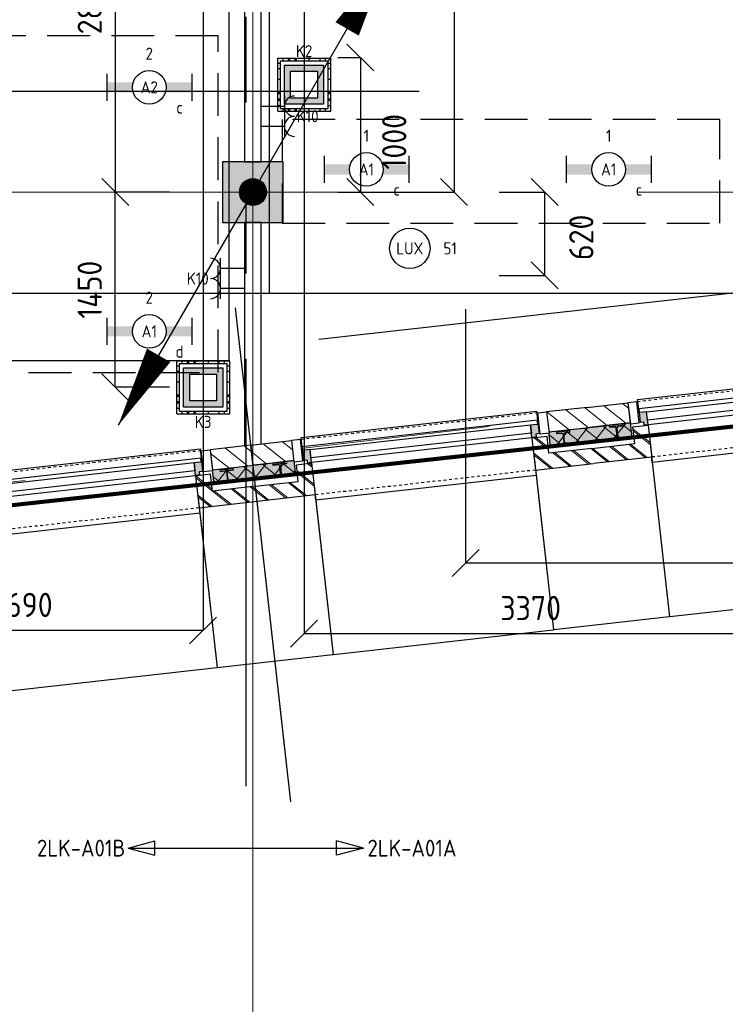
# Model space of a CAD drawing. Header units: millimetres. Extents: x -38032 to 104346, y -31182 to 78566.
# Tile 18 of 213: x 11377 to 16620, y -2533 to 4781. Entities that reach past the tile are written whole.
import ezdxf
from ezdxf.enums import TextEntityAlignment as Align

# ---------------------------------------------------------------- set-up
doc = ezdxf.new("R2010")
doc.units = ezdxf.units.MM
doc.header["$LTSCALE"] = 100
doc.set_wipeout_variables(frame=1)
doc.header["$PDMODE"] = 1
for name, pattern in [('HIDDEN2', [4.7625, 3.175, -1.5875]), ('PHANTOM', [63.5, 31.75, -6.35, 6.35, -6.35, 6.35, -6.35]), ('STYLE_01', [0.41664, 0.20828, -0.20836]), ('STYLE_11', [5, 3.888855, -0.416718, 0.277786, -0.416641])]:
    doc.linetypes.add(name, pattern=pattern)
for name, color, linetype in [('AL$1A---_ALGEMEEN', 8, 'Continuous'), ('AL------_MAATVOERING', 2, 'Continuous'), ('AM$1A---_ARCERING', 8, 'Continuous'), ('BOUWKUNDIG', 8, 'Continuous'), ('EB6511--_ATTRIB', 2, 'Continuous'), ('EL6121--', 3, 'Continuous'), ('EL6212--_S', 4, 'Continuous'), ('EL6222--', 3, 'Continuous'), ('EL6311--', 3, 'Continuous'), ('EL6311--_meetgegevens LUX-waarden', 3, 'Continuous'), ('Kastenscheiding', 4, 'PHANTOM'), ('LICHT_TEXT018', 1, 'Continuous'), ('versterkte strook', 7, 'Continuous'), ('Vloerdoos', 3, 'Continuous'), ('Vloerdoos (OUD)', 3, 'Continuous')]:
    doc.layers.add(name, color=color, linetype=linetype)
doc.layers.add('stramien', color=1, linetype='Continuous', lineweight=9)
doc.layers.get('Vloerdoos').off()
doc.styles.add('Arial', font='ARIAL.TTF')
doc.styles.add('BURO-018', font='iso.shx', dxfattribs={"height": 90})
doc.styles.add('BURO-035', font='ISO.shx', dxfattribs={"height": 175})
doc.styles.get("Standard").update_dxf_attribs({"font": 'iso.shx'})
doc.dimstyles.new('STABICAD', dxfattribs={"dimscale": 100, "dimtxt": 1.8, "dimasz": 2, "dimexe": 0, "dimexo": 2.5, "dimgap": 1.5, "dimtad": 0, "dimdec": 0, "dimrnd": 10, "dimzin": 0, "dimdsep": 46, "dimtxsty": 'Standard', "dimblk1": 'OBLIQUE', "dimblk2": 'OBLIQUE', "dimsah": 1, "dimcen": -3, "dimadec": 0, "dimazin": 0, "dimtfac": 1, "dimtdec": 0, "dimtofl": 0, "dimtmove": 2, "dimatfit": 3, "dimfxl": 0, "dimtvp": 1.055556, "dimtolj": 1, "dimtzin": 0, "dimarcsym": 0})
doc.dimstyles.new('VyA', dxfattribs={"dimtxt": 2.272868, "dimasz": 2.120801, "dimexe": 1.5, "dimexo": 1.59, "dimgap": 0.5, "dimtad": 1, "dimdec": 0, "dimzin": 11, "dimtxsty": 'Arial', "dimblk": 'VW_SLASH', "dimcen": 0, "dimdle": 1, "dimazin": 0, "dimtfac": 0.8, "dimtdec": 0, "dimtix": 1, "dimtmove": 0, "dimatfit": 0, "dimldrblk": 'VW_FILLEDARROW', "dimfxl": 0, "dimfrac": 2, "dimtolj": 1, "dimtzin": 11, "dimarcsym": 0})
pattern_1 = [(135, (0, 0), (70.7107, 70.7107), []), (45, (299.34, -299.34), (70.7107, -70.7107), [])]
pattern_2 = [(45, (0, 0), (70.7107, -70.7107), []), (45, (7.07, -7.07), (70.7107, -70.7107), [])]
pattern_3 = [(45, (0, 0), (70.7107, -70.7107), [])]

# ---------------------------------------------------------------- blocks, each defined once
blk = doc.blocks.new('VLOERDOOS')
at = {"layer": 'Vloerdoos (OUD)'}
for p, q in [((0, 395), (395, 395)), ((0, 395), (0, 0)), ((20, 375), (20, 20)), ((20, 375), (375, 375)), ((40, 375), (40, 395)), ((80, 375), (80, 395)), ((90, 375), (90, 395)), ((130, 375), (130, 395)), ((140, 375), (140, 395)), ((235, 375), (235, 395)), ((315, 375), (315, 395)), ((355, 375), (355, 395)), ((375, 375), (375, 20)), ((395, 395), (395, 0)), ((0, 355), (20, 355)), ((0, 315), (20, 315)), ((0, 305), (20, 305)), ((375, 355), (395, 355)), ((375, 315), (395, 315)), ((375, 305), (395, 305)), ((0, 265), (20, 265)), ((0, 255), (20, 255)), ((375, 265), (395, 265)), ((375, 255), (395, 255)), ((0, 160), (20, 160)), ((375, 160), (395, 160)), ((0, 80), (20, 80)), ((375, 80), (395, 80)), ((0, 40), (20, 40)), ((0, 0), (395, 0)), ((20, 20), (375, 20)), ((40, 0), (40, 20)), ((80, 0), (80, 20)), ((90, 0), (90, 20)), ((130, 0), (130, 20)), ((140, 0), (140, 20)), ((235, 0), (235, 20)), ((315, 0), (315, 20)), ((355, 0), (355, 20)), ((375, 40), (395, 40))]:
    blk.add_line(p, q, dxfattribs=at)
blk = doc.blocks.new('_Oblique')
at = {"color": 0, "linetype": 'ByBlock', "lineweight": -2}
blk.add_line((-0.5, -0.5), (0.5, 0.5), dxfattribs=at)
blk = doc.blocks.new('*D154')
at = {"layer": 'AL------_MAATVOERING', "color": 0, "lineweight": -2}
for p, q in [((14690, 2631.8), (14690, 745.8)), ((20607.6, 1948.4), (20607.6, 745.8)), ((14690, 745.8), (20607.6, 745.8))]:
    blk.add_line(p, q, dxfattribs=at)
at = {"layer": 'Defpoints', "color": 0}
for p in [(14690, 2881.8), (20607.6, 2198.4), (20607.6, 745.8)]:
    blk.add_point(p, dxfattribs=at)
at = {"layer": 'AL------_MAATVOERING', "color": 0, "lineweight": -2, "xscale": 200, "yscale": 200, "zscale": 200, "rotation": 180}
blk.add_blockref('_Oblique', (14690, 745.8), dxfattribs=at)
at = {"layer": 'AL------_MAATVOERING', "color": 0, "lineweight": -2, "xscale": 200, "yscale": 200, "zscale": 200}
blk.add_blockref('_Oblique', (20607.6, 745.8), dxfattribs=at)
at = {"layer": 'AL------_MAATVOERING', "color": 0, "insert": (17648.8, 935.8), "char_height": 180, "attachment_point": 5}
blk.add_mtext('\\A1;5920', dxfattribs=at)
blk = doc.blocks.new('*D155')
at = {"layer": 'AL------_MAATVOERING', "color": 0, "lineweight": -2}
for p, q in [((13490, 9998.4), (13490, 220.4)), ((16857.6, 9998.4), (16857.6, 220.4)), ((13490, 220.4), (16857.6, 220.4))]:
    blk.add_line(p, q, dxfattribs=at)
at = {"layer": 'Defpoints', "color": 0}
for p in [(13490, 10248.4), (16857.6, 10248.4), (16857.6, 220.4)]:
    blk.add_point(p, dxfattribs=at)
at = {"layer": 'AL------_MAATVOERING', "color": 0, "lineweight": -2, "xscale": 200, "yscale": 200, "zscale": 200, "rotation": 180}
blk.add_blockref('_Oblique', (13490, 220.4), dxfattribs=at)
at = {"layer": 'AL------_MAATVOERING', "color": 0, "lineweight": -2, "xscale": 200, "yscale": 200, "zscale": 200}
blk.add_blockref('_Oblique', (16857.6, 220.4), dxfattribs=at)
at = {"layer": 'AL------_MAATVOERING', "color": 0, "insert": (15173.8, 410.4), "char_height": 180, "attachment_point": 5}
blk.add_mtext('\\A1;3370', dxfattribs=at)
blk = doc.blocks.new('*D156')
at = {"layer": 'AL------_MAATVOERING', "color": 0, "lineweight": -2}
for p, q in [((10047.6, 16248.4), (10047.6, 243.8)), ((12740, 16248.4), (12740, 243.8)), ((12740, 243.8), (10047.6, 243.8))]:
    blk.add_line(p, q, dxfattribs=at)
at = {"layer": 'Defpoints', "color": 0}
for p in [(10047.6, 16498.4), (12740, 16498.4), (10047.6, 243.8)]:
    blk.add_point(p, dxfattribs=at)
at = {"layer": 'AL------_MAATVOERING', "color": 0, "lineweight": -2, "xscale": 200, "yscale": 200, "zscale": 200, "rotation": 180}
blk.add_blockref('_Oblique', (10047.6, 243.8), dxfattribs=at)
at = {"layer": 'AL------_MAATVOERING', "color": 0, "lineweight": -2, "xscale": 200, "yscale": 200, "zscale": 200}
blk.add_blockref('_Oblique', (12740, 243.8), dxfattribs=at)
at = {"layer": 'AL------_MAATVOERING', "color": 0, "insert": (11393.8, 433.8), "char_height": 180, "attachment_point": 5}
blk.add_mtext('\\A1;2690', dxfattribs=at)
blk = doc.blocks.new('*D158')
at = {"layer": 'AL------_MAATVOERING', "color": 0, "lineweight": -2}
for p, q in [((14940, 3500), (15278.4, 3500)), ((15278.4, 2881.8), (15278.4, 3500)), ((14940, 2881.8), (15278.4, 2881.8))]:
    blk.add_line(p, q, dxfattribs=at)
at = {"layer": 'Defpoints', "color": 0}
for p in [(14690, 3500), (15278.4, 3500), (14690, 2881.8)]:
    blk.add_point(p, dxfattribs=at)
at = {"layer": 'AL------_MAATVOERING', "color": 0, "lineweight": -2, "xscale": 200, "yscale": 200, "zscale": 200}
for p, rotation in [((15278.4, 3500), 90), ((15278.4, 2881.8), 270)]:
    blk.add_blockref('_Oblique', p, dxfattribs=dict(at, rotation=rotation))
at = {"layer": 'AL------_MAATVOERING', "color": 0, "insert": (15550.2, 3164), "char_height": 180, "attachment_point": 5, "rotation": 90}
blk.add_mtext('\\A1;620', dxfattribs=at)
blk = doc.blocks.new('*D162')
at = {"layer": 'AL------_MAATVOERING', "color": 0, "lineweight": -2}
for p, q in [((13740, 7648.4), (14604.5, 7648.4)), ((14604.5, 7648.4), (14604.5, 3500)), ((13740, 3500), (14604.5, 3500))]:
    blk.add_line(p, q, dxfattribs=at)
at = {"layer": 'Defpoints', "color": 0}
for p in [(13490, 7648.4), (13490, 3500), (14604.5, 3500)]:
    blk.add_point(p, dxfattribs=at)
at = {"layer": 'AL------_MAATVOERING', "color": 0, "lineweight": -2, "xscale": 200, "yscale": 200, "zscale": 200}
for p, rotation in [((14604.5, 7648.4), 90), ((14604.5, 3500), 270)]:
    blk.add_blockref('_Oblique', p, dxfattribs=dict(at, rotation=rotation))
at = {"layer": 'AL------_MAATVOERING', "color": 0, "insert": (14414.5, 5574.2), "char_height": 180, "attachment_point": 5, "rotation": 90}
blk.add_mtext('\\A1;4150', dxfattribs=at)
blk = doc.blocks.new('*D163')
at = {"layer": 'AL------_MAATVOERING', "color": 0, "lineweight": -2}
for p, q in [((13740, 4500.1), (13908.8, 4500.1)), ((13908.8, 4500.1), (13908.8, 3500)), ((13740, 3500), (13908.8, 3500))]:
    blk.add_line(p, q, dxfattribs=at)
at = {"layer": 'Defpoints', "color": 0}
for p in [(13490, 4500.1), (13490, 3500), (13908.8, 3500)]:
    blk.add_point(p, dxfattribs=at)
at = {"layer": 'AL------_MAATVOERING', "color": 0, "lineweight": -2, "xscale": 200, "yscale": 200, "zscale": 200}
for p, rotation in [((13908.8, 4500.1), 90), ((13908.8, 3500), 270)]:
    blk.add_blockref('_Oblique', p, dxfattribs=dict(at, rotation=rotation))
at = {"layer": 'AL------_MAATVOERING', "color": 0, "insert": (14160.1, 3874.2), "char_height": 180, "attachment_point": 5, "rotation": 90}
blk.add_mtext('\\A1;1000', dxfattribs=at)
blk = doc.blocks.new('*D171')
at = {"layer": 'AL------_MAATVOERING', "color": 0, "lineweight": -2}
for p, q in [((12490, 3500), (12087.7, 3500)), ((12087.7, 2050.6), (12087.7, 3500)), ((12490, 2050.6), (12087.7, 2050.6))]:
    blk.add_line(p, q, dxfattribs=at)
at = {"layer": 'Defpoints', "color": 0}
for p in [(12087.7, 3500), (12740, 3500), (12740, 2050.6)]:
    blk.add_point(p, dxfattribs=at)
at = {"layer": 'AL------_MAATVOERING', "color": 0, "lineweight": -2, "xscale": 200, "yscale": 200, "zscale": 200}
for p, rotation in [((12087.7, 3500), 90), ((12087.7, 2050.6), 270)]:
    blk.add_blockref('_Oblique', p, dxfattribs=dict(at, rotation=rotation))
at = {"layer": 'AL------_MAATVOERING', "color": 0, "insert": (11897.7, 2775.3), "char_height": 180, "attachment_point": 5, "rotation": 90}
blk.add_mtext('\\A1;1450', dxfattribs=at)
blk = doc.blocks.new('*D172')
at = {"layer": 'AL------_MAATVOERING', "color": 0, "lineweight": -2}
for p, q in [((12490, 6298.4), (12087.7, 6298.4)), ((12087.7, 6298.4), (12087.7, 3500)), ((12490, 3500), (12087.7, 3500))]:
    blk.add_line(p, q, dxfattribs=at)
at = {"layer": 'Defpoints', "color": 0}
for p in [(12740, 6298.4), (12087.7, 3500), (12740, 3500)]:
    blk.add_point(p, dxfattribs=at)
at = {"layer": 'AL------_MAATVOERING', "color": 0, "lineweight": -2, "xscale": 200, "yscale": 200, "zscale": 200}
for p, rotation in [((12087.7, 6298.4), 90), ((12087.7, 3500), 270)]:
    blk.add_blockref('_Oblique', p, dxfattribs=dict(at, rotation=rotation))
at = {"layer": 'AL------_MAATVOERING', "color": 0, "insert": (11897.7, 4899.2), "char_height": 180, "attachment_point": 5, "rotation": 90}
blk.add_mtext('\\A1;2800', dxfattribs=at)
blk = doc.blocks.new('1115B6630')
at = {"color": 0}
for p, q in [((-6.3, 2), (-6.3, -2)), ((6.3, 2), (6.3, -2))]:
    blk.add_line(p, q, dxfattribs=at)
at = {"color": 0, "linetype": 'Continuous'}
blk.add_circle((0, 0), 2.5, dxfattribs=at)
at = {"color": 0}
for points in [[(-2.5, 0.75), (-6.3, 0.75), (-2.5, -0.75), (-6.3, -0.75)], [(2.5, 0.75), (6.3, 0.75), (2.5, -0.75), (6.3, -0.75)]]:
    blk.add_solid(points, dxfattribs=at)
at = {"color": 0, "linetype": 'Continuous', "style": 'BURO-018'}
for tag, p in [('E_GKAST', (0, 8)), ('E_GROEP', (0, 5)), ('E_SGROEP', (4.5, 5)), ('E_ARMCODE', (0, 0)), ('E_SLET', (4.5, -3))]:
    blk.add_attdef(tag, text='', height=1.8, dxfattribs=at).set_placement(p, align=Align.MIDDLE)
blk = doc.blocks.new('E00414')
at = {"color": 0, "linetype": 'Continuous'}
for p, q in [((-2.9, -2.9), (-2.9, 2.9)), ((-2.9, 2.9), (2.9, 2.9)), ((-2, 2), (2, 2)), ((-2, -2), (-2, 2)), ((2, 2), (2, -2)), ((2.9, 2.9), (2.9, -2.9)), ((2.9, -2.9), (-2.9, -2.9)), ((2, -2), (-2, -2))]:
    blk.add_line(p, q, dxfattribs=at)
at = {"color": 0}
for points in [[(-2.9, 2.9), (2.9, 2.9), (-2, 2), (2, 2)], [(-2, -2), (-2.9, -2.9), (-2, 2), (-2.9, 2.9)], [(2, 2), (2.9, 2.9), (2, -2), (2.9, -2.9)], [(2, -2), (2.9, -2.9), (-2, -2), (-2.9, -2.9)]]:
    blk.add_solid(points, dxfattribs=at)
at = {"color": 0, "linetype": 'Continuous', "style": 'BURO-018'}
for tag, p in [('E_GKAST', (0, 8)), ('E_GROEP', (0, 5)), ('E_SGROEP', (4.5, 5))]:
    blk.add_attdef(tag, text='', height=1.8, dxfattribs=at).set_placement(p, align=Align.MIDDLE)
at = {"color": 0, "linetype": 'Continuous', "style": 'BURO-018', "flags": 1}
for tag, p in [('E_VERMCODE', (13, 5)), ('E_MATCODE', (0, 0))]:
    blk.add_attdef(tag, text='', height=1.8, dxfattribs=at).set_placement(p, align=Align.MIDDLE)
blk = doc.blocks.new('E00126')
at = {"color": 0, "linetype": 'Continuous'}
for p, q in [((-3, 4.5), (3, 4.5)), ((-1.5, 1), (-1.5, 4.5)), ((1.5, 1), (1.5, 4.5))]:
    blk.add_line(p, q, dxfattribs=at)
for centre in [(-1.5, 6), (1.5, 6)]:
    blk.add_arc(centre, 1.5, 180, 0, dxfattribs=at)
at = {"color": 0, "linetype": 'Continuous', "style": 'BURO-018'}
for tag, p in [('E_GKAST', (0, 11.5)), ('E_GROEP', (0, 8.5)), ('E_SGROEP', (4.5, 8.5))]:
    blk.add_attdef(tag, text='', height=1.8, dxfattribs=at).set_placement(p, align=Align.MIDDLE)
at = {"color": 0, "linetype": 'Continuous', "style": 'BURO-018', "flags": 1}
for tag, p in [('E_VERMCODE', (13, 8.5)), ('E_MATCODE', (0, 0))]:
    blk.add_attdef(tag, text='', height=1.8, dxfattribs=at).set_placement(p, align=Align.MIDDLE)
blk = doc.blocks.new('E00160')
at = {"color": 0, "linetype": 'Continuous'}
for p, q in [((-17.5, 0), (-13.5, 1.07)), ((-17.5, 0), (17.5, 0)), ((-17.5, 0), (-13.5, -1.07)), ((-13.5, -1.07), (-13.5, 1.07)), ((17.5, 0), (13.5, 1.07)), ((13.5, -1.07), (13.5, 1.07)), ((17.5, 0), (13.5, -1.07))]:
    blk.add_line(p, q, dxfattribs=at)
at = {"color": 0, "linetype": 'Continuous', "style": 'BURO-035'}
for tag, p in [('E_TEXT2', (-22.5, 0)), ('E_TEXT1', (22.5, 0))]:
    blk.add_attdef(tag, text='', height=3.5, dxfattribs=at).set_placement(p, align=Align.MIDDLE)
blk = doc.blocks.new('E00170')
at = {"color": 0, "linetype": 'Continuous'}
for q in [(5, 8.66), (-5, -8.66)]:
    blk.add_line((0, 0), q, dxfattribs=at)
for points in [[(5, 8.66, 0, 1, 0), (3.5, 6.062, 1, 1, 0)], [(-5, -8.66, 0, 1, 0), (-3.5, -6.062, 1, 1, 0)]]:
    blk.add_lwpolyline(points, format="xyseb", dxfattribs=at)
at = {"color": 0, "const_width": 0.5}
blk.add_lwpolyline([(-0.25, 0, 1), (0.25, 0, 1)], format="xyb", close=True, dxfattribs=at)
at = {"color": 0, "linetype": 'Continuous'}
blk.add_circle((0, 0), 0.5, dxfattribs=at)
blk = doc.blocks.new('HEA 100')
at = {"layer": 'AM$1A---_ARCERING', "linetype": 'Continuous', "lineweight": 0}
h = blk.add_hatch(color=256, dxfattribs=at)
edge = h.paths.add_edge_path()
edge.add_arc((14.5, -28), 12, 180, 270)
edge.add_line((14.5, -40), (50, -40))
edge.add_line((50, -40), (50, -48))
edge.add_line((50, -48), (-50, -48))
edge.add_line((-50, -48), (-50, -40))
edge.add_line((-50, -40), (-14.5, -40))
edge.add_arc((-14.5, -28), 12, 270, 360)
edge.add_line((-2.5, -28), (-2.5, 28))
edge.add_arc((-14.5, 28), 12, 0, 90)
edge.add_line((-14.5, 40), (-50, 40))
edge.add_line((-50, 40), (-50, 48))
edge.add_line((-50, 48), (50, 48))
edge.add_line((50, 48), (50, 40))
edge.add_line((50, 40), (14.5, 40))
edge.add_arc((14.5, 28), 12, 90, 180)
edge.add_line((2.5, 28), (2.5, -28))
at = {"layer": 'AL$1A---_ALGEMEEN', "color": 0, "flags": 128}
blk.add_lwpolyline([(2.5, -28, 0.414214), (14.5, -40), (50, -40), (50, -48), (-50, -48), (-50, -40), (-14.5, -40, 0.414214), (-2.5, -28), (-2.5, 28, 0.414214), (-14.5, 40), (-50, 40), (-50, 48), (50, 48), (50, 40), (14.5, 40, 0.414214), (2.5, 28)], format="xyb", close=True, dxfattribs=at)
blk = doc.blocks.new('zijdetail kozijn 2kops')
at = {"color": 0}
blk.add_wipeout([(-63, 420), (-130, 420), (-130, 262), (-63, 262)], dxfattribs=at).dxf.layer = 'AL$1A---_ALGEMEEN'
at = {"layer": 'AM$1A---_ARCERING', "linetype": 'Continuous', "lineweight": 0}
blk.add_hatch(color=256, dxfattribs=at).paths.add_polyline_path([(-54.2, 338), (-54.2, 366), (-56, 366), (-56, 266), (-31, 266), (-31, 243), (0, 243), (0, 338), (-22, 338)])
at = {"layer": 'AL$1A---_ALGEMEEN', "color": 0}
for points in [[(-63, 420), (-130, 420), (-130, 262), (-63, 262)], [(-54.2, 338), (-54.2, 366), (-56, 366), (-56, 266), (-31, 266), (-31, 243), (0, 243), (0, 338), (-22, 338)]]:
    blk.add_lwpolyline(points, close=True, dxfattribs=at)
blk = doc.blocks.new('31x_alu-2e-mk106b1-p')
at = {"layer": 'AM$1A---_ARCERING', "linetype": 'Continuous', "lineweight": 0}
for points in [[(-270, 2082), (-160, 2082), (-160, 1778), (-270, 1778)], [(-270, -130), (-160, -130), (-160, -434), (-270, -434)]]:
    blk.add_hatch(color=256, dxfattribs=at).paths.add_polyline_path(points)
at = {"layer": 'AM$1A---_ARCERING', "linetype": 'Continuous', "lineweight": 5}
h = blk.add_hatch(dxfattribs=at)
h.set_pattern_fill('ISOLATIE', color=256, style=0, pattern_type=2)
h.set_pattern_definition(pattern_1)
h.paths.add_polyline_path([(-270, 2082), (-160, 2082), (-160, 1778), (-270, 1778)])
h = blk.add_hatch(dxfattribs=at)
h.set_pattern_fill('ISOLATIE', color=256, style=0, pattern_type=2)
h.set_pattern_definition(pattern_1)
h.paths.add_polyline_path([(-270, -130), (-160, -130), (-160, -434), (-270, -434)])
at = {"layer": 'AL$1A---_ALGEMEEN', "color": 0, "linetype": 'STYLE_01'}
for p, q in [((-420, 1711), (-420, -63)), ((0, 1648), (0, 0))]:
    blk.add_line(p, q, dxfattribs=at)
at = {"layer": 'AL$1A---_ALGEMEEN', "color": 0}
blk.add_line((-270, -434), (-270, -130), dxfattribs=at)
at = {"layer": 'AL$1A---_ALGEMEEN', "color": 0, "flags": 128}
for points in [[(-160, 2082), (-160, 1778), (-270, 1778), (-270, 2082)], [(-270, -130), (-160, -130), (-160, -434)]]:
    blk.add_lwpolyline(points, dxfattribs=at)
at = {"layer": 'AL$1A---_ALGEMEEN', "color": 0}
for points in [[(-435, 1704), (-366, 1704), (-366, -56), (-435, -56)], [(-338, 1648), (-276, 1648), (-276, 0), (-338, 0)], [(-243, 1648), (40, 1648), (40, 0), (-243, 0)]]:
    blk.add_lwpolyline(points, close=True, dxfattribs=at)
at = {"color": 0}
for points in [[(-238, 1648), (0, 1648), (0, 2082), (-113, 2082), (-113, 1761), (-238, 1761)], [(-238, 0), (0, 0), (0, -434), (-113, -434), (-113, -113), (-238, -113)]]:
    blk.add_wipeout(points, dxfattribs=at).dxf.layer = 'AL$1A---_ALGEMEEN'
at = {"layer": 'AM$1A---_ARCERING', "linetype": 'Continuous', "lineweight": 5}
h = blk.add_hatch(dxfattribs=at)
h.set_pattern_fill('BAKSTEEN', color=256, style=0, pattern_type=2)
h.set_pattern_definition(pattern_2)
h.paths.add_polyline_path([(-238, 1648), (0, 1648), (0, 2082), (-113, 2082), (-113, 1761), (-238, 1761)])
h = blk.add_hatch(dxfattribs=at)
h.set_pattern_fill('BAKSTEEN', color=256, style=0, pattern_type=2)
h.set_pattern_definition(pattern_2)
h.paths.add_polyline_path([(-238, 0), (0, 0), (0, -434), (-113, -434), (-113, -113), (-238, -113)])
at = {"layer": 'AL$1A---_ALGEMEEN', "color": 0, "flags": 128}
for points in [[(-238, 1648), (0, 1648), (0, 2082)], [(-113, 2082), (-113, 1761), (-238, 1761), (-238, 1648)], [(-238, 0), (0, 0), (0, -434)], [(-113, -434), (-113, -113), (-238, -113), (-238, 0)]]:
    blk.add_lwpolyline(points, dxfattribs=at)
at = {"layer": 'AL$1A---_ALGEMEEN', "color": 0, "xscale": -1, "rotation": 90}
blk.add_blockref('HEA 100', (-212, 1883), dxfattribs=at)
at = {"layer": 'AL$1A---_ALGEMEEN', "color": 0, "rotation": 90}
blk.add_blockref('HEA 100', (-212, -235), dxfattribs=at)
at = {"color": 0}
for points in [[(-420, 2082), (-420, 1778), (-270, 1778), (-270, 1958.6), (-270, 2082)], [(-420, -434), (-420, -130), (-270, -130), (-270, -310.6), (-270, -434)]]:
    blk.add_wipeout(points, dxfattribs=at).dxf.layer = 'AL$1A---_ALGEMEEN'
at = {"layer": 'AM$1A---_ARCERING', "linetype": 'Continuous', "lineweight": 5}
h = blk.add_hatch(dxfattribs=at)
h.set_pattern_fill('KALKZANDSTEEN', color=256, style=0, pattern_type=2)
h.set_pattern_definition(pattern_3)
edge = h.paths.add_edge_path()
edge.add_line((-420, 2082), (-420, 1778))
edge.add_line((-420, 1778), (-270, 1778))
edge.add_line((-270, 1778), (-270, 1958.6))
edge.add_line((-270, 1958.6), (-270, 2082))
h = blk.add_hatch(dxfattribs=at)
h.set_pattern_fill('KALKZANDSTEEN', color=256, style=0, pattern_type=2)
h.set_pattern_definition(pattern_3)
edge = h.paths.add_edge_path()
edge.add_line((-420, -434), (-420, -130))
edge.add_line((-420, -130), (-270, -130))
edge.add_line((-270, -130), (-270, -310.6))
edge.add_line((-270, -310.6), (-270, -434))
at = {"layer": 'AL$1A---_ALGEMEEN', "color": 0}
for points in [[(-420, 2082), (-420, 1778), (-270, 1778), (-270, 1958.6), (-270, 2082)], [(-420, -434), (-420, -130), (-270, -130), (-270, -310.6), (-270, -434)]]:
    blk.add_lwpolyline(points, dxfattribs=at)
at = {"layer": 'AL$1A---_ALGEMEEN', "color": 0, "xscale": -1, "rotation": 90}
blk.add_blockref('zijdetail kozijn 2kops', (0, 1648), dxfattribs=at)
at = {"layer": 'AL$1A---_ALGEMEEN', "color": 0, "rotation": 90}
blk.add_blockref('zijdetail kozijn 2kops', (0, 0), dxfattribs=at)
blk = doc.blocks.new('VW_SLASH')
at = {"layer": 'AL$1A---_ALGEMEEN', "color": 0, "linetype": 'ByBlock', "lineweight": -2}
blk.add_line((0, 0), (-1, 0), dxfattribs=at)
at = {"layer": 'AL$1A---_ALGEMEEN', "color": 0, "linetype": 'ByBlock', "lineweight": 5}
blk.add_line((0.5, 0.5), (-0.5, -0.5), dxfattribs=at)
blk = doc.blocks.new('*D1190')
at = {"layer": 'AL$1A---_ALGEMEEN', "color": 0, "lineweight": -2}
for p, q in [((-70872.5, -119), (-70872.5, -1464.8)), ((-72520.5, -153.1), (-72520.5, -1464.8)), ((-72518.4, -1463.3), (-70874.6, -1463.3))]:
    blk.add_line(p, q, dxfattribs=at)
at = {"layer": 'AL$1A---_ALGEMEEN', "color": 0, "lineweight": -2, "xscale": 2.12080078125, "yscale": 2.12080078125, "zscale": 2.12080078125, "rotation": 180}
blk.add_blockref('VW_SLASH', (-72520.5, -1463.3), dxfattribs=at)
at = {"layer": 'AL$1A---_ALGEMEEN', "color": 0, "lineweight": -2, "xscale": 2.12080078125, "yscale": 2.12080078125, "zscale": 2.12080078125}
blk.add_blockref('VW_SLASH', (-70872.5, -1463.3), dxfattribs=at)
blk = doc.blocks.new('VW_FILLEDARROW')
at = {"layer": 'AL$1A---_ALGEMEEN', "color": 0, "lineweight": -2}
blk.add_solid([(0, 0), (0.5, 0.5), (0.5, -0.5)], dxfattribs=at)
blk = doc.blocks.new('*D1191')
at = {"layer": 'AL$1A---_ALGEMEEN', "color": 0, "lineweight": -2}
for p, q in [((-73388.5, -194), (-73388.5, -1464.8)), ((-72520.5, -194), (-72520.5, -1464.8)), ((-73386.4, -1463.3), (-72522.6, -1463.3))]:
    blk.add_line(p, q, dxfattribs=at)
at = {"layer": 'AL$1A---_ALGEMEEN', "color": 0, "lineweight": -2, "xscale": 2.12080078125, "yscale": 2.12080078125, "zscale": 2.12080078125, "rotation": 180}
blk.add_blockref('VW_SLASH', (-73388.5, -1463.3), dxfattribs=at)
at = {"layer": 'AL$1A---_ALGEMEEN', "color": 0, "lineweight": -2, "xscale": 2.12080078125, "yscale": 2.12080078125, "zscale": 2.12080078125}
blk.add_blockref('VW_SLASH', (-72520.5, -1463.3), dxfattribs=at)
blk = doc.blocks.new('*D1241')
at = {"layer": 'AL$1A---_ALGEMEEN', "color": 0, "lineweight": -2}
for p, q in [((-75036.5, -209), (-75036.5, -1464.8)), ((-73388.5, -153.1), (-73388.5, -1464.8)), ((-75034.4, -1463.3), (-73390.6, -1463.3))]:
    blk.add_line(p, q, dxfattribs=at)
at = {"layer": 'AL$1A---_ALGEMEEN', "color": 0, "lineweight": -2, "xscale": 2.12080078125, "yscale": 2.12080078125, "zscale": 2.12080078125, "rotation": 180}
blk.add_blockref('VW_SLASH', (-75036.5, -1463.3), dxfattribs=at)
at = {"layer": 'AL$1A---_ALGEMEEN', "color": 0, "lineweight": -2, "xscale": 2.12080078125, "yscale": 2.12080078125, "zscale": 2.12080078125}
blk.add_blockref('VW_SLASH', (-73388.5, -1463.3), dxfattribs=at)
blk = doc.blocks.new('*D1242')
at = {"layer": 'AL$1A---_ALGEMEEN', "color": 0, "lineweight": -2}
for p, q in [((-75904, -204), (-75904, -1464.8)), ((-75036.5, -204), (-75036.5, -1464.8)), ((-75901.9, -1463.3), (-75038.6, -1463.3))]:
    blk.add_line(p, q, dxfattribs=at)
at = {"layer": 'AL$1A---_ALGEMEEN', "color": 0, "lineweight": -2, "xscale": 2.12080078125, "yscale": 2.12080078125, "zscale": 2.12080078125, "rotation": 180}
blk.add_blockref('VW_SLASH', (-75904, -1463.3), dxfattribs=at)
at = {"layer": 'AL$1A---_ALGEMEEN', "color": 0, "lineweight": -2, "xscale": 2.12080078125, "yscale": 2.12080078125, "zscale": 2.12080078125}
blk.add_blockref('VW_SLASH', (-75036.5, -1463.3), dxfattribs=at)
blk = doc.blocks.new('*D1243')
at = {"layer": 'AL$1A---_ALGEMEEN', "color": 0, "lineweight": -2}
for p, q in [((-77552, -199), (-77552, -1464.8)), ((-75904, -199), (-75904, -1464.8)), ((-77549.9, -1463.3), (-75906.1, -1463.3))]:
    blk.add_line(p, q, dxfattribs=at)
at = {"layer": 'AL$1A---_ALGEMEEN', "color": 0, "lineweight": -2, "xscale": 2.12080078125, "yscale": 2.12080078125, "zscale": 2.12080078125, "rotation": 180}
blk.add_blockref('VW_SLASH', (-77552, -1463.3), dxfattribs=at)
at = {"layer": 'AL$1A---_ALGEMEEN', "color": 0, "lineweight": -2, "xscale": 2.12080078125, "yscale": 2.12080078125, "zscale": 2.12080078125}
blk.add_blockref('VW_SLASH', (-75904, -1463.3), dxfattribs=at)
blk = doc.blocks.new('080101-lux')
at = {"color": 0, "linetype": 'Continuous'}
blk.add_circle((0, 0), 3, dxfattribs=at)
at = {"color": 0, "linetype": 'Continuous', "style": 'BURO-018', "flags": 1}
for tag, p in [('E_ID', (0, 0)), ('E_NUMMER', (0, -5))]:
    blk.add_attdef(tag, p, '', height=1.8, dxfattribs=at)
at = {"color": 0, "linetype": 'Continuous', "style": 'BURO-018'}
blk.add_attdef('E_TEXT', text='', height=1.8, dxfattribs=at).set_placement((0, 0), align=Align.MIDDLE)
blk.add_attdef('E_KODE', text='', height=1.8, dxfattribs=at).set_placement((5, 0), align=Align.MIDDLE_LEFT)
blk = doc.blocks.new('metselwerk zo gevel 2e verd')
at = {"layer": 'AL$1A---_ALGEMEEN', "color": 0, "rotation": 269.999999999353}
blk.add_blockref('31x_alu-2e-mk106b1-p', (-72520.5, -270.49974), dxfattribs=at)
blk.add_blockref('31x_alu-2e-mk106b1-p', (-75036.5, -270.49974), dxfattribs=at)
at = {"layer": 'AL$1A---_ALGEMEEN', "color": 0}
dim = blk.add_linear_dim(base=(-70872.5, -1463.28595), p1=(-72520.5, -151.49974), p2=(-70872.5, -117.44536), dimstyle='VyA', override={"dimtxt": 2.272868, "dimgap": 25, "dimlfac": 50, "dimpost": '13K+V=<>', "dimtxsty": 'Arial', "dimtmove": 2}, dxfattribs=at)
dim.commit()
dim.dimension.update_dxf_attribs({"geometry": '*D1190', "text_midpoint": (-71696.5, -1437.12471)})
at = {"layer": 'AL$1A---_ALGEMEEN', "color": 0, "rotation": 269.999999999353}
blk.add_blockref('31x_alu-2e-mk106b1-p', (-77552, -270.49974), dxfattribs=at)
at = {"layer": 'AL$1A---_ALGEMEEN', "color": 0}
for base, p1, p2, override, picture, middle in [((-73388.5, -1463.28595), (-75036.5, -207.44536), (-73388.5, -151.49974), {"dimtxt": 2.272868, "dimgap": 25, "dimlfac": 50, "dimpost": '13K+V=<>', "dimtxsty": 'Arial', "dimtmove": 2}, '*D1241', (-74212.5, -1437.12471)), ((-72520.5, -1463.28595), (-73388.5, -192.44536), (-72520.5, -192.44536), {"dimtxt": 2.272868, "dimgap": 25, "dimlfac": 50, "dimpost": '7K-V=<>', "dimtxsty": 'Arial', "dimtmove": 2}, '*D1191', (-72954.5, -1437.12471))]:
    dim = blk.add_linear_dim(base=base, p1=p1, p2=p2, dimstyle='VyA', override=override, dxfattribs=at)
    dim.commit()
    dim.dimension.update_dxf_attribs({"geometry": picture, "text_midpoint": middle})
for p, q in [((-75470, -2275.00786), (-75470, 1174.99214)), ((-75470, -2517.50786), (-75470, 932.49214))]:
    blk.add_line(p, q, dxfattribs=at)
for base, p1, p2, override, picture, middle in [((-75904, -1463.28595), (-77552, -197.44536), (-75904, -197.44536), {"dimtxt": 2.272868, "dimgap": 25, "dimlfac": 50, "dimpost": '13K+V=<>', "dimtxsty": 'Arial', "dimtmove": 2}, '*D1243', (-76728, -1437.12471)), ((-75036.5, -1463.28595), (-75904, -202.44536), (-75036.5, -202.44536), {"dimtxt": 2.272868, "dimgap": 25, "dimlfac": 50, "dimpost": '7K-V=<>', "dimtxsty": 'Arial', "dimtmove": 2}, '*D1242', (-75470.25, -1437.12471))]:
    dim = blk.add_linear_dim(base=base, p1=p1, p2=p2, dimstyle='VyA', override=override, dxfattribs=at)
    dim.commit()
    dim.dimension.update_dxf_attribs({"geometry": picture, "text_midpoint": middle})
blk = doc.blocks.new('200254 W 212 3 04-12-2007')
at = {"layer": 'AL$1A---_ALGEMEEN'}
blk.add_lwpolyline([(-23151.5, -23408.6), (-23026.5, -23408.6), (-23026.5, -21712.6), (-23151.5, -21712.6)], close=True, dxfattribs=at)
at = {"layer": 'AL$1A---_ALGEMEEN', "rotation": 6.407550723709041}
blk.add_blockref('metselwerk zo gevel 2e verd', (51912.1, -15092), dxfattribs=at)
at = {"layer": 'AM$1A---_ARCERING', "linetype": 'Continuous', "lineweight": 0}
blk.add_hatch(color=256, dxfattribs=at).paths.add_polyline_path([(-23313, -21712.6), (-22863, -21712.6), (-22863, -21262.6), (-23313, -21262.6)])
at = {"layer": 'AL$1A---_ALGEMEEN'}
for points in [[(-37220, -20187.6), (-37925, -20187.6), (-37925, -23937.6), (-32575, -23937.6), (-32575, -23337.6), (-27175, -23337.6), (-27175, -22737.6), (-23264, -22737.6), (-23264, -10942), (-23353, -10942), (-23353, -10424), (-23264, -10424), (-23264, -4532.1), (-25688, -4532.1), (-25688, -9028.6), (-25833, -9028.6), (-26219, -9028.6), (-26969, -9028.6), (-26969, -14617.6), (-37220, -14617.6)], [(-8813, -21025), (-12214, -21025), (-12214, -21631.9), (-17614, -21631.9), (-17614, -22238.8), (-18524, -22238.8), (-22964, -22238.8), (-22964, -12100), (-19394, -12100), (-19394, -11315), (-8813, -11315)], [(-23150.5, -14306.6), (-23150.5, -21262.6), (-23025.5, -21262.6), (-23025.5, -14306.6)], [(-23313, -21712.6), (-22863, -21712.6), (-22863, -21262.6), (-23313, -21262.6)]]:
    blk.add_lwpolyline(points, close=True, dxfattribs=at)
at = {"layer": 'stramien', "linetype": 'STYLE_11', "ltscale": 50}
for p, q in [((-23089, -38914.6), (-23089, -9964.6)), ((-44094.9, -25876.1), (63006, -13412.7)), ((-41750, -21487.6), (65549.6, -21487.6))]:
    blk.add_line(p, q, dxfattribs=at)

msp = doc.modelspace()

# ---------------------------------------------------------------- block references
at = {"layer": 'BOUWKUNDIG'}
msp.add_blockref('200254 W 212 3 04-12-2007', (36198, 24986.5), dxfattribs=at)

# ---------------------------------------------------------------- next in the draw order: linework, layer by layer
at = {"layer": 'EB6511--_ATTRIB', "const_width": 30}
msp.add_lwpolyline([(19708, 25537.6), (29397.9, 25537.6), (29397.9, 23309.5), (27533.8, 23309.5), (27533.8, 3052.6), (26473.1, 2935.7), (26555, 2550.2), (25970.4, 2456.7), (26005.5, 2129.5), (22931, 1779), (22884.2, 2117.9), (22264.6, 2117.9), (22217.8, 2363.2), (-4110.6, -508.6), (-4110.6, 12854.7), (-2391.5, 12854.7), (-2391.5, 16816), (9785.1, 16816), (9785.1, 46760.6), (17022, 46760.6)], dxfattribs=at)
at = {"layer": 'Kastenscheiding'}
msp.add_line((13057.4, 21311.7), (13057.4, -1455.7), dxfattribs=at)
at = {"layer": 'LICHT_TEXT018', "linetype": 'HIDDEN2'}
for points in [[(10015.2, 2160.9), (12852.6, 2160.9), (12852.6, 4660.9), (10015.2, 4660.9)], [(13328.5, 3268.4), (16578.5, 3268.4), (16578.5, 4040), (13328.5, 4040)]]:
    msp.add_lwpolyline(points, close=True, dxfattribs=at)
at = {"layer": 'versterkte strook'}
for p, q in [((13600.1, 2407.5), (101326.6, 12259.4)), ((-4181.9, 4250), (14345.1, 4250)), ((-4181.9, 2750), (14345.1, 2750))]:
    msp.add_line(p, q, dxfattribs=at)

# ---------------------------------------------------------------- next in the draw order: block references
at = {"layer": 'EL6121--', "xscale": 200, "yscale": 200, "zscale": 200}
msp.add_blockref('E00170', (13110, 3500), dxfattribs=at)
at = {"layer": 'EL6212--_S'}
ref = msp.add_blockref('E00160', (13057.4, -1372.7), dxfattribs=dict(at, xscale=50, yscale=50, zscale=50))
ref.add_attrib('E_TEXT1', '2LK-A01A', dxfattribs={"layer": '0', "color": 2, "linetype": 'Continuous', "height": 125, "style": 'BURO-018'}).set_placement((14292.1, -1372.7), align=Align.MIDDLE)
ref.add_attrib('E_TEXT2', '2LK-A01B', dxfattribs={"layer": '0', "color": 2, "linetype": 'Continuous', "height": 125, "style": 'BURO-018'}).set_placement((11834.2, -1372.7), align=Align.MIDDLE)
at = {"layer": 'EL6222--'}
ref = msp.add_blockref('E00414', (13490.6, 4297.4), dxfattribs=dict(at, xscale=50, yscale=50, zscale=50))
ref.add_attrib('E_GROEP', 'K2', dxfattribs={"layer": '0', "color": 1, "linetype": 'Continuous', "height": 90, "style": 'BURO-018'}).set_placement((13490.6, 4547.4), align=Align.MIDDLE)
ref = msp.add_blockref('E00126', (13119.1, 4063.8), dxfattribs=dict(at, xscale=50, yscale=50, zscale=50, rotation=270))
ref.add_attrib('E_GROEP', 'K10', dxfattribs={"layer": '0', "color": 1, "linetype": 'Continuous', "height": 90, "style": 'BURO-018'}).set_placement((13516.6, 4063.8), align=Align.MIDDLE)
ref = msp.add_blockref('E00126', (13094.1, 2858.3), dxfattribs=dict(at, xscale=50, yscale=50, zscale=50, rotation=90))
ref.add_attrib('E_GROEP', 'K10', dxfattribs={"layer": '0', "color": 1, "linetype": 'Continuous', "height": 90, "style": 'BURO-018'}).set_placement((12700.7, 2858.3), align=Align.MIDDLE)
ref = msp.add_blockref('E00414', (12740.6, 2048.9), dxfattribs=dict(at, xscale=50, yscale=50, zscale=50))
ref.add_attrib('E_GROEP', 'K3', dxfattribs={"layer": '0', "color": 1, "linetype": 'Continuous', "height": 90, "style": 'BURO-018'}).set_placement((12740.6, 1793.2), align=Align.MIDDLE)
at = {"layer": 'EL6311--'}
ref = msp.add_blockref('1115B6630', (12340.2, 4278.4), dxfattribs=dict(at, xscale=50, yscale=50, zscale=50))
ref.add_attrib('E_ARMCODE', 'A2', dxfattribs={"layer": '0', "color": 1, "linetype": 'Continuous', "height": 90, "style": 'BURO-018'}).set_placement((12340.2, 4278.4), align=Align.MIDDLE)
ref.add_attrib('E_SLET', 'c', dxfattribs={"layer": '0', "color": 1, "linetype": 'Continuous', "height": 90, "style": 'BURO-018'}).set_placement((12565.2, 4128.4), align=Align.MIDDLE)
ref.add_attrib('E_GROEP', '2', dxfattribs={"layer": '0', "color": 1, "linetype": 'Continuous', "height": 90, "style": 'BURO-018'}).set_placement((12340.2, 4528.4), align=Align.MIDDLE)
ref = msp.add_blockref('1115B6630', (13953.5, 3668.4), dxfattribs=dict(at, xscale=50, yscale=50, zscale=50))
ref.add_attrib('E_ARMCODE', 'A1', dxfattribs={"layer": '0', "color": 1, "linetype": 'Continuous', "height": 90, "style": 'BURO-018'}).set_placement((13953.5, 3668.4), align=Align.MIDDLE)
ref.add_attrib('E_SLET', 'c', dxfattribs={"layer": '0', "color": 1, "linetype": 'Continuous', "height": 90, "style": 'BURO-018'}).set_placement((14178.5, 3518.4), align=Align.MIDDLE)
ref.add_attrib('E_GROEP', '1', dxfattribs={"layer": '0', "color": 1, "linetype": 'Continuous', "height": 90, "style": 'BURO-018'}).set_placement((13953.5, 3918.4), align=Align.MIDDLE)
ref = msp.add_blockref('1115B6630', (15753.5, 3668.4), dxfattribs=dict(at, xscale=50, yscale=50, zscale=50))
ref.add_attrib('E_ARMCODE', 'A1', dxfattribs={"layer": '0', "color": 1, "linetype": 'Continuous', "height": 90, "style": 'BURO-018'}).set_placement((15753.5, 3668.4), align=Align.MIDDLE)
ref.add_attrib('E_SLET', 'c', dxfattribs={"layer": '0', "color": 1, "linetype": 'Continuous', "height": 90, "style": 'BURO-018'}).set_placement((15978.5, 3518.4), align=Align.MIDDLE)
ref.add_attrib('E_GROEP', '1', dxfattribs={"layer": '0', "color": 1, "linetype": 'Continuous', "height": 90, "style": 'BURO-018'}).set_placement((15753.5, 3918.4), align=Align.MIDDLE)
ref = msp.add_blockref('1115B6630', (12340.2, 2465.6), dxfattribs=dict(at, xscale=50, yscale=50, zscale=50))
ref.add_attrib('E_ARMCODE', 'A1', dxfattribs={"layer": '0', "color": 1, "linetype": 'Continuous', "height": 90, "style": 'BURO-018'}).set_placement((12340.2, 2465.6), align=Align.MIDDLE)
ref.add_attrib('E_SLET', 'd', dxfattribs={"layer": '0', "color": 1, "linetype": 'Continuous', "height": 90, "style": 'BURO-018'}).set_placement((12565.2, 2315.6), align=Align.MIDDLE)
ref.add_attrib('E_GROEP', '2', dxfattribs={"layer": '0', "color": 1, "linetype": 'Continuous', "height": 90, "style": 'BURO-018'}).set_placement((12340.2, 2715.6), align=Align.MIDDLE)
at = {"layer": 'EL6311--_meetgegevens LUX-waarden'}
ref = msp.add_blockref('080101-lux', (14276, 3082.4), dxfattribs=dict(at, xscale=50, yscale=50, zscale=50))
ref.add_attrib('E_TEXT', 'LUX', dxfattribs={"layer": '0', "color": 1, "linetype": 'Continuous', "height": 90, "style": 'BURO-018'}).set_placement((14276, 3082.4), align=Align.MIDDLE)
ref.add_attrib('E_KODE', '51', dxfattribs={"layer": '0', "color": 1, "linetype": 'Continuous', "height": 90, "style": 'BURO-018'}).set_placement((14526, 3082.4), align=Align.MIDDLE_LEFT)
at = {"layer": 'Vloerdoos', "rotation": 90}
for p in [(13689.3, 4100.4), (12939.3, 1852.7)]:
    msp.add_blockref('VLOERDOOS', p, dxfattribs=at)

# ---------------------------------------------------------------- next in the draw order: dimensions: what is measured, and where the dimension line sits
at = {"layer": 'AL------_MAATVOERING'}
for base, p1, p2, picture, middle in [((10047.6, 243.8), (12740, 16498.4), (10047.6, 16498.4), '*D156', (11393.8, 433.8)), ((16857.6, 220.4), (13490, 10248.4), (16857.6, 10248.4), '*D155', (15173.8, 410.4)), ((20607.6, 745.8), (14690, 2881.8), (20607.6, 2198.4), '*D154', (17648.8, 935.8))]:
    dim = msp.add_linear_dim(base=base, p1=p1, p2=p2, dimstyle='STABICAD', dxfattribs=at)
    dim.commit()
    dim.dimension.update_dxf_attribs({"geometry": picture, "text_midpoint": middle})
for base, p1, p2, picture, middle in [((14604.5, 3500), (13490, 7648.4), (13490, 3500), '*D162', (14414.5, 5574.2)), ((12087.7, 3500), (12740, 6298.4), (12740, 3500), '*D172', (11897.7, 4899.2)), ((12087.7, 3500), (12740, 2050.6), (12740, 3500), '*D171', (11897.7, 2775.3))]:
    dim = msp.add_linear_dim(base=base, p1=p1, p2=p2, angle=90, dimstyle='STABICAD', dxfattribs=at)
    dim.commit()
    dim.dimension.update_dxf_attribs({"geometry": picture, "text_midpoint": middle})
for base, p1, p2, picture, middle in [((13908.8, 3500), (13490, 4500.1), (13490, 3500), '*D163', (14160.1, 3874.2)), ((15278.4, 3500), (14690, 2881.8), (14690, 3500), '*D158', (15550.2, 3164))]:
    dim = msp.add_linear_dim(base=base, p1=p1, p2=p2, angle=90, dimstyle='STABICAD', dxfattribs=at)
    dim.commit()
    dim.dimension.update_dxf_attribs({"geometry": picture, "text_midpoint": middle, "dimtype": 160})

doc.saveas('drawing.dxf')
